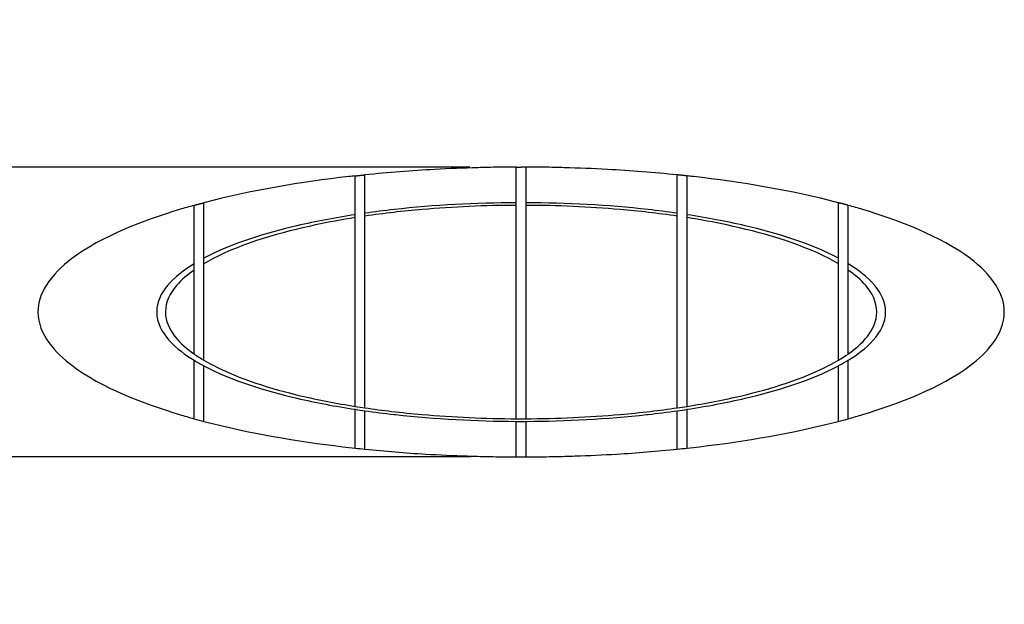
# Model space of a CAD drawing. Header units: millimetres. Extents: x 4869.14 to 4875.07, y 2221.36 to 2228.96.
# Tile 2 of 19: x 4870.92 to 4872.12, y 2221.36 to 2222.07. Entities that reach past the tile are written whole.
import ezdxf

# ---------------------------------------------------------------- set-up
doc = ezdxf.new("R2010")
doc.units = ezdxf.units.MM
doc.layers.add('MEDIDAS', color=7, linetype='Continuous', true_color=0x7d26cd)
doc.styles.get("Standard").update_dxf_attribs({"font": 'arial.ttf'})
doc.dimstyles.get("Standard").update_dxf_attribs({"dimtxt": 0.18, "dimasz": 0.18, "dimexe": 0.18, "dimexo": 0.0625, "dimgap": 0.09, "dimtad": 0, "dimtih": 1, "dimtoh": 1, "dimdec": 4, "dimzin": 0, "dimdsep": 46, "dimtxsty": 'Standard', "dimcen": 0.09, "dimadec": 0, "dimazin": 0, "dimtfac": 1, "dimtdec": 4, "dimtofl": 0, "dimtmove": 0, "dimatfit": 3, "dimfxl": 1, "dimtolj": 1, "dimtzin": 0, "dimarcsym": 0})

# ---------------------------------------------------------------- blocks, each defined once
blk = doc.blocks.new('*D23')
at = {"color": 0, "lineweight": -2, "transparency": 16777216}
for p, q in [((4870.3203, 2221.9845), (4870.3203, 2222.0745)), ((4871.4657, 2221.8945), (4870.1403, 2221.8945)), ((4871.4665, 2221.5405), (4870.1403, 2221.5405)), ((4870.3203, 2221.4505), (4870.3203, 2221.3605))]:
    blk.add_line(p, q, dxfattribs=at)
at = {"color": 0, "transparency": 16777216}
for points in [[(4870.3053, 2221.9845), (4870.3353, 2221.9845), (4870.3203, 2221.8945)], [(4870.3053, 2221.4505), (4870.3353, 2221.4505), (4870.3203, 2221.5405)]]:
    blk.add_solid(points, dxfattribs=at)
at = {"layer": 'Defpoints', "color": 0, "transparency": 16777216}
for p in [(4871.5282, 2221.8945), (4870.3203, 2221.5405), (4871.529, 2221.5405)]:
    blk.add_point(p, dxfattribs=at)
at = {"color": 0, "transparency": 16777216, "insert": (4870.3203, 2221.7175), "char_height": 0.1, "attachment_point": 5}
blk.add_mtext('\\A1;0.35m [1.16ft]', dxfattribs=at)
blk = doc.blocks.new('Sleet_1.18_lateral')
at = {"layer": 'MEDIDAS', "color": 12, "lineweight": -3, "true_color": 0xc80000}
for points, knots in [([(4871.5222, 2221.8945), (4871.521, 2221.8945), (4871.5198, 2221.8945), (4871.5166, 2221.8945), (4871.5145, 2221.8945), (4871.5084, 2221.8944), (4871.5043, 2221.8944), (4871.4919, 2221.8942), (4871.4837, 2221.894), (4871.458, 2221.8933), (4871.4404, 2221.8926), (4871.3945, 2221.8901), (4871.3659, 2221.8879), (4871.3375, 2221.885)], [132.193548, 132.193548, 132.193548, 132.193548, 132.557927, 132.557927, 133.183197, 133.183197, 134.433735, 134.433735, 136.934808, 136.934808, 142.28291, 142.28291, 150.949461, 150.949461, 150.949461, 150.949461]), ([(4871.5222, 2221.851), (4871.5222, 2221.8661), (4871.5222, 2221.8763), (4871.5222, 2221.8869), (4871.5222, 2221.8898), (4871.5222, 2221.8926), (4871.5222, 2221.8933), (4871.5222, 2221.894), (4871.5222, 2221.8942), (4871.5222, 2221.8944), (4871.5222, 2221.8944), (4871.5222, 2221.8945)], [90.970893, 90.970893, 90.970893, 90.970893, 108.695723, 108.695723, 119.369982, 119.369982, 124.718047, 124.718047, 127.219178, 127.219178, 128.469792, 128.469792, 128.469792, 128.469792]), ([(4871.5342, 2221.851), (4871.5342, 2221.8661), (4871.5342, 2221.8763), (4871.5342, 2221.8869), (4871.5342, 2221.8898), (4871.5342, 2221.8926), (4871.5342, 2221.8933), (4871.5342, 2221.894), (4871.5342, 2221.8942), (4871.5342, 2221.8944), (4871.5342, 2221.8944), (4871.5342, 2221.8945)], [89.4553, 89.4553, 89.4553, 89.4553, 107.180138, 107.180138, 117.854397, 117.854397, 123.202462, 123.202462, 125.703593, 125.703593, 126.954207, 126.954207, 126.954207, 126.954207]), ([(4871.7189, 2221.885), (4871.6905, 2221.8879), (4871.662, 2221.8901), (4871.616, 2221.8926), (4871.5985, 2221.8933), (4871.5727, 2221.894), (4871.5645, 2221.8942), (4871.5522, 2221.8944), (4871.5481, 2221.8944), (4871.5419, 2221.8945), (4871.5399, 2221.8945), (4871.5366, 2221.8945), (4871.5354, 2221.8945), (4871.5342, 2221.8945)], [112.219049, 112.219049, 112.219049, 112.219049, 120.885567, 120.885567, 126.233632, 126.233632, 128.734763, 128.734763, 129.985377, 129.985377, 130.61069, 130.61069, 130.97507, 130.97507, 130.97507, 130.97507]), ([(4871.3255, 2221.8837), (4871.323, 2221.8835), (4871.3204, 2221.8832), (4871.26, 2221.8763), (4871.1984, 2221.8661), (4871.1409, 2221.851)], [152.175819, 152.175819, 152.175819, 152.175819, 152.957241, 152.957241, 170.682204, 170.682204, 170.682204, 170.682204]), ([(4871.3255, 2221.6023), (4871.3255, 2221.6143), (4871.3255, 2221.6308), (4871.3255, 2221.6524), (4871.3255, 2221.6529), (4871.3255, 2221.6534), (4871.3255, 2221.6539), (4871.3255, 2221.6682), (4871.3255, 2221.6901), (4871.3255, 2221.7175), (4871.3255, 2221.7293), (4871.3255, 2221.7401), (4871.3255, 2221.7497), (4871.3255, 2221.7627), (4871.3255, 2221.7738), (4871.3255, 2221.7827), (4871.3255, 2221.8109), (4871.3255, 2221.8304), (4871.3255, 2221.8427), (4871.3255, 2221.858), (4871.3255, 2221.8681), (4871.3255, 2221.8776), (4871.3255, 2221.8799), (4871.3255, 2221.883), (4871.3255, 2221.8838), (4871.3255, 2221.8838)], [40.56036, 40.56036, 40.56036, 40.56036, 52.688978, 52.688978, 52.688978, 52.954414, 52.954414, 52.954414, 61.267484, 61.267484, 61.267484, 64.755344, 64.755344, 64.755344, 69.535949, 69.535949, 69.535949, 85.417256, 85.417256, 85.417256, 103.659444, 103.659444, 112.94146, 112.94146, 122.228178, 122.228178, 122.228178, 122.228178]), ([(4871.3375, 2221.6005), (4871.3375, 2221.6091), (4871.3375, 2221.6198), (4871.3375, 2221.6328), (4871.3375, 2221.6385), (4871.3375, 2221.6451), (4871.3375, 2221.6524), (4871.3375, 2221.6668), (4871.3375, 2221.6893), (4871.3375, 2221.7175), (4871.3375, 2221.7293), (4871.3375, 2221.7401), (4871.3375, 2221.7497), (4871.3375, 2221.7627), (4871.3375, 2221.7738), (4871.3375, 2221.7827), (4871.3375, 2221.8108), (4871.3375, 2221.8303), (4871.3375, 2221.8427), (4871.3375, 2221.8585), (4871.3375, 2221.8689), (4871.3375, 2221.8787), (4871.3375, 2221.8811), (4871.3375, 2221.8843), (4871.3375, 2221.885), (4871.3375, 2221.885)], [40.436694, 40.436694, 40.436694, 40.436694, 49.269486, 49.269486, 49.269486, 53.093354, 53.093354, 53.093354, 61.671591, 61.671591, 61.671591, 65.155542, 65.155542, 65.155542, 69.915336, 69.915336, 69.915336, 85.627885, 85.627885, 85.627885, 104.188423, 104.188423, 113.639977, 113.639977, 123.096527, 123.096527, 123.096527, 123.096527]), ([(4871.7189, 2221.6005), (4871.7189, 2221.6091), (4871.7189, 2221.6198), (4871.7189, 2221.6328), (4871.7189, 2221.6385), (4871.7189, 2221.6451), (4871.7189, 2221.6524), (4871.7189, 2221.6668), (4871.7189, 2221.6893), (4871.7189, 2221.7175), (4871.7189, 2221.7293), (4871.7189, 2221.7401), (4871.7189, 2221.7497), (4871.7189, 2221.7627), (4871.7189, 2221.7738), (4871.7189, 2221.7827), (4871.7189, 2221.8108), (4871.7189, 2221.8303), (4871.7189, 2221.8427), (4871.7189, 2221.8585), (4871.7189, 2221.8689), (4871.7189, 2221.8787), (4871.7189, 2221.8811), (4871.7189, 2221.8843), (4871.7189, 2221.885), (4871.7189, 2221.885)], [237.360262, 237.360262, 237.360262, 237.360262, 246.193054, 246.193054, 246.193054, 250.016922, 250.016922, 250.016922, 258.595159, 258.595159, 258.595159, 262.07911, 262.07911, 262.07911, 266.838904, 266.838904, 266.838904, 282.551453, 282.551453, 282.551453, 301.111992, 301.111992, 310.563545, 310.563545, 320.020095, 320.020095, 320.020095, 320.020095]), ([(4871.7309, 2221.8364), (4871.7309, 2221.8387), (4871.7309, 2221.8408), (4871.7309, 2221.8427), (4871.7309, 2221.858), (4871.7309, 2221.8681), (4871.7309, 2221.8776), (4871.7309, 2221.8799), (4871.7309, 2221.883), (4871.7309, 2221.8838), (4871.7309, 2221.8838)], [274.434429, 274.434429, 274.434429, 274.434429, 276.919198, 276.919198, 276.919198, 295.161386, 295.161386, 304.443403, 304.443403, 313.73012, 313.73012, 313.73012, 313.73012]), ([(4871.9155, 2221.851), (4871.858, 2221.8661), (4871.7964, 2221.8763), (4871.736, 2221.8832), (4871.7334, 2221.8835), (4871.7309, 2221.8837)], [92.487905, 92.487905, 92.487905, 92.487905, 110.211308, 110.211308, 110.99581, 110.99581, 110.99581, 110.99581]), ([(4871.1289, 2221.8478), (4871.1229, 2221.8462), (4871.1169, 2221.8445), (4871.1111, 2221.8427), (4871.0682, 2221.8298), (4871.0159, 2221.8101), (4870.9797, 2221.7827), (4870.9677, 2221.7737), (4870.956, 2221.7626), (4870.9481, 2221.7497), (4870.9421, 2221.74), (4870.9382, 2221.7292), (4870.9382, 2221.7175), (4870.9382, 2221.6898), (4870.9598, 2221.6674), (4870.9797, 2221.6524), (4871.0159, 2221.6249), (4871.0682, 2221.6052), (4871.1111, 2221.5924), (4871.1169, 2221.5906), (4871.1229, 2221.5889), (4871.1289, 2221.5872), (4871.1289, 2221.5872), (4871.1289, 2221.5872), (4871.1289, 2221.5872)], [171.92109, 171.92109, 171.92109, 171.92109, 173.787685, 173.787685, 173.787685, 188.39679, 188.39679, 188.39679, 193.014586, 193.014586, 193.014586, 196.471924, 196.471924, 196.471924, 204.843376, 204.843376, 204.843376, 219.452481, 219.452481, 219.452481, 221.318145, 221.318145, 221.318145, 221.318656, 221.318656, 221.318656, 221.318656]), ([(4871.1289, 2221.6663), (4871.1289, 2221.6776), (4871.1289, 2221.6953), (4871.1289, 2221.7175), (4871.1289, 2221.7298), (4871.1289, 2221.7407), (4871.1289, 2221.7497), (4871.1289, 2221.757), (4871.1289, 2221.7633), (4871.1289, 2221.7688), (4871.1289, 2221.7739), (4871.1289, 2221.7786), (4871.1289, 2221.7827), (4871.1289, 2221.802), (4871.1289, 2221.8152), (4871.1289, 2221.8329), (4871.1289, 2221.8389), (4871.1289, 2221.8427), (4871.1289, 2221.8462), (4871.1289, 2221.8478), (4871.1289, 2221.8478)], [41.221433, 41.221433, 41.221433, 41.221433, 48.001188, 48.001188, 48.001188, 51.649055, 51.649055, 51.649055, 54.536523, 54.536523, 54.536523, 57.24703, 57.24703, 57.24703, 70.177135, 70.177135, 83.679146, 83.679146, 83.679146, 95.773563, 95.773563, 95.773563, 95.773563]), ([(4871.1409, 2221.6586), (4871.1409, 2221.6713), (4871.1409, 2221.6916), (4871.1409, 2221.7175), (4871.1409, 2221.7297), (4871.1409, 2221.7406), (4871.1409, 2221.7497), (4871.1409, 2221.7634), (4871.1409, 2221.7744), (4871.1409, 2221.7827), (4871.1409, 2221.7829), (4871.1409, 2221.7831), (4871.1409, 2221.7833), (4871.1409, 2221.8013), (4871.1409, 2221.8141), (4871.1409, 2221.8319), (4871.1409, 2221.8383), (4871.1409, 2221.8427), (4871.1409, 2221.8484), (4871.1409, 2221.851), (4871.1409, 2221.851)], [41.315453, 41.315453, 41.315453, 41.315453, 49.515701, 49.515701, 49.515701, 53.143976, 53.143976, 53.143976, 58.668477, 58.668477, 58.668477, 58.797094, 58.797094, 58.797094, 70.646691, 70.646691, 82.947957, 82.947957, 82.947957, 98.485648, 98.485648, 98.485648, 98.485648]), ([(4871.5222, 2221.851), (4871.4728, 2221.8508), (4871.4223, 2221.8482), (4871.3732, 2221.8427), (4871.3614, 2221.8414), (4871.3495, 2221.8399), (4871.3375, 2221.8382)], [138.77855, 138.77855, 138.77855, 138.77855, 153.71162, 153.71162, 153.71162, 157.398082, 157.398082, 157.398082, 157.398082]), ([(4871.5222, 2221.8478), (4871.4841, 2221.8477), (4871.4454, 2221.846), (4871.4075, 2221.8427), (4871.3844, 2221.8407), (4871.3609, 2221.838), (4871.3375, 2221.8346)], [137.597639, 137.597639, 137.597639, 137.597639, 149.089412, 149.089412, 149.089412, 156.300438, 156.300438, 156.300438, 156.300438]), ([(4871.5222, 2221.5872), (4871.5222, 2221.5889), (4871.5222, 2221.5906), (4871.5222, 2221.5924), (4871.5222, 2221.6052), (4871.5222, 2221.6249), (4871.5222, 2221.6524), (4871.5222, 2221.6674), (4871.5222, 2221.6898), (4871.5222, 2221.7175), (4871.5222, 2221.7292), (4871.5222, 2221.74), (4871.5222, 2221.7497), (4871.5222, 2221.7626), (4871.5222, 2221.7737), (4871.5222, 2221.7827), (4871.5222, 2221.8101), (4871.5222, 2221.8298), (4871.5222, 2221.8427), (4871.5222, 2221.8445), (4871.5222, 2221.8462), (4871.5222, 2221.8478)], [40.334939, 40.334939, 40.334939, 40.334939, 42.200623, 42.200623, 42.200623, 56.809728, 56.809728, 56.809728, 65.18118, 65.18118, 65.18118, 68.638517, 68.638517, 68.638517, 73.256314, 73.256314, 73.256314, 87.865418, 87.865418, 87.865418, 89.731596, 89.731596, 89.731596, 89.731596]), ([(4871.7189, 2221.8382), (4871.7069, 2221.8399), (4871.695, 2221.8414), (4871.6832, 2221.8427), (4871.6342, 2221.8482), (4871.5837, 2221.8508), (4871.5342, 2221.851)], [118.949788, 118.949788, 118.949788, 118.949788, 122.636236, 122.636236, 122.636236, 137.569282, 137.569282, 137.569282, 137.569282]), ([(4871.5342, 2221.5872), (4871.5342, 2221.5889), (4871.5342, 2221.5906), (4871.5342, 2221.5924), (4871.5342, 2221.6052), (4871.5342, 2221.6249), (4871.5342, 2221.6524), (4871.5342, 2221.6674), (4871.5342, 2221.6898), (4871.5342, 2221.7175), (4871.5342, 2221.7292), (4871.5342, 2221.74), (4871.5342, 2221.7497), (4871.5342, 2221.7626), (4871.5342, 2221.7737), (4871.5342, 2221.7827), (4871.5342, 2221.8101), (4871.5342, 2221.8298), (4871.5342, 2221.8427), (4871.5342, 2221.8445), (4871.5342, 2221.8462), (4871.5342, 2221.8478)], [38.819354, 38.819354, 38.819354, 38.819354, 40.685038, 40.685038, 40.685038, 55.294143, 55.294143, 55.294143, 63.665595, 63.665595, 63.665595, 67.122932, 67.122932, 67.122932, 71.740729, 71.740729, 71.740729, 86.349833, 86.349833, 86.349833, 88.215974, 88.215974, 88.215974, 88.215974]), ([(4871.7189, 2221.8346), (4871.6955, 2221.838), (4871.672, 2221.8407), (4871.649, 2221.8427), (4871.611, 2221.846), (4871.5724, 2221.8477), (4871.5342, 2221.8478)], [117.689539, 117.689539, 117.689539, 117.689539, 124.900577, 124.900577, 124.900577, 136.392313, 136.392313, 136.392313, 136.392313]), ([(4871.9156, 2221.7833), (4871.9156, 2221.8013), (4871.9156, 2221.8141), (4871.9156, 2221.8319), (4871.9156, 2221.8383), (4871.9156, 2221.8427), (4871.9156, 2221.8484), (4871.9156, 2221.851), (4871.9156, 2221.851)], [19.108815, 19.108815, 19.108815, 19.108815, 30.958412, 30.958412, 43.259677, 43.259677, 43.259677, 58.797358, 58.797358, 58.797358, 58.797358]), ([(4871.9276, 2221.6663), (4871.9276, 2221.6776), (4871.9276, 2221.6953), (4871.9276, 2221.7175), (4871.9276, 2221.7298), (4871.9276, 2221.7407), (4871.9276, 2221.7497), (4871.9276, 2221.757), (4871.9276, 2221.7633), (4871.9276, 2221.7688), (4871.9276, 2221.7739), (4871.9276, 2221.7786), (4871.9276, 2221.7827), (4871.9276, 2221.802), (4871.9276, 2221.8152), (4871.9276, 2221.8329), (4871.9276, 2221.8389), (4871.9276, 2221.8427), (4871.9276, 2221.846), (4871.9276, 2221.8477), (4871.9276, 2221.8478)], [0, 0, 0, 0, 6.779757, 6.779757, 6.779757, 10.427624, 10.427624, 10.427624, 13.315092, 13.315092, 13.315092, 16.025599, 16.025599, 16.025599, 28.955704, 28.955704, 42.457714, 42.457714, 42.457714, 53.949468, 53.949468, 53.949468, 53.949468]), ([(4871.9276, 2221.5872), (4871.9335, 2221.5889), (4871.9395, 2221.5906), (4871.9454, 2221.5924), (4871.9883, 2221.6052), (4872.0405, 2221.6249), (4872.0768, 2221.6524), (4872.0966, 2221.6674), (4872.1182, 2221.6898), (4872.1182, 2221.7175), (4872.1182, 2221.7292), (4872.1144, 2221.74), (4872.1083, 2221.7497), (4872.1004, 2221.7626), (4872.0887, 2221.7737), (4872.0768, 2221.7827), (4872.0405, 2221.8101), (4871.9883, 2221.8298), (4871.9454, 2221.8427), (4871.9395, 2221.8445), (4871.9335, 2221.8462), (4871.9276, 2221.8478)], [301.988031, 301.988031, 301.988031, 301.988031, 303.853689, 303.853689, 303.853689, 318.462794, 318.462794, 318.462794, 326.834246, 326.834246, 326.834246, 330.291583, 330.291583, 330.291583, 334.90938, 334.90938, 334.90938, 349.518484, 349.518484, 349.518484, 351.385093, 351.385093, 351.385093, 351.385093]), ([(4871.3255, 2221.8364), (4871.3016, 2221.8327), (4871.2777, 2221.8282), (4871.2173, 2221.8141), (4871.1748, 2221.8013), (4871.1409, 2221.7833)], [158.632115, 158.632115, 158.632115, 158.632115, 166.012885, 166.012885, 177.862482, 177.862482, 177.862482, 177.862482]), ([(4871.3255, 2221.8328), (4871.3092, 2221.8302), (4871.293, 2221.8272), (4871.2365, 2221.8152), (4871.1892, 2221.802), (4871.1521, 2221.7827), (4871.1483, 2221.7807), (4871.1446, 2221.7787), (4871.1409, 2221.7765)], [157.537633, 157.537633, 157.537633, 157.537633, 162.591423, 162.591423, 175.521528, 175.521528, 175.521528, 176.804554, 176.804554, 176.804554, 176.804554]), ([(4871.9156, 2221.7833), (4871.8816, 2221.8013), (4871.8391, 2221.8141), (4871.7787, 2221.8282), (4871.7548, 2221.8327), (4871.7309, 2221.8364)], [98.485374, 98.485374, 98.485374, 98.485374, 110.33497, 110.33497, 117.715778, 117.715778, 117.715778, 117.715778]), ([(4871.7309, 2221.6023), (4871.7309, 2221.6144), (4871.7309, 2221.6308), (4871.7309, 2221.6524), (4871.7309, 2221.6529), (4871.7309, 2221.6534), (4871.7309, 2221.6539), (4871.7309, 2221.6682), (4871.7309, 2221.6901), (4871.7309, 2221.7175), (4871.7309, 2221.7293), (4871.7309, 2221.7401), (4871.7309, 2221.7497), (4871.7309, 2221.7627), (4871.7309, 2221.7738), (4871.7309, 2221.7827), (4871.7309, 2221.8043), (4871.7309, 2221.8207), (4871.7309, 2221.8328)], [232.082488, 232.082488, 232.082488, 232.082488, 244.19092, 244.19092, 244.19092, 244.456356, 244.456356, 244.456356, 252.769426, 252.769426, 252.769426, 256.257287, 256.257287, 256.257287, 261.037892, 261.037892, 261.037892, 273.167203, 273.167203, 273.167203, 273.167203]), ([(4871.9156, 2221.7765), (4871.9119, 2221.7787), (4871.9081, 2221.7807), (4871.9043, 2221.7827), (4871.8672, 2221.802), (4871.8199, 2221.8152), (4871.7634, 2221.8272), (4871.7472, 2221.8302), (4871.7309, 2221.8328)], [97.185451, 97.185451, 97.185451, 97.185451, 98.468461, 98.468461, 98.468461, 111.398566, 111.398566, 116.452369, 116.452369, 116.452369, 116.452369]), ([(4871.1289, 2221.7765), (4871.1169, 2221.7691), (4871.105, 2221.7602), (4871.0963, 2221.7497), (4871.0887, 2221.7406), (4871.0832, 2221.7297), (4871.0832, 2221.7175), (4871.0832, 2221.6916), (4871.108, 2221.6713), (4871.1289, 2221.6586), (4871.133, 2221.6561), (4871.137, 2221.6538), (4871.1409, 2221.6518), (4871.1748, 2221.6338), (4871.2173, 2221.6209), (4871.2777, 2221.6068), (4871.3016, 2221.6023), (4871.3255, 2221.5987)], [179.275493, 179.275493, 179.275493, 179.275493, 183.5156, 183.5156, 183.5156, 187.143875, 187.143875, 187.143875, 195.344152, 195.344152, 195.344152, 196.873814, 196.873814, 196.873814, 208.72341, 208.72341, 216.102928, 216.102928, 216.102928, 216.102928]), ([(4871.3375, 2221.5969), (4871.3495, 2221.5952), (4871.3614, 2221.5937), (4871.3732, 2221.5924), (4871.3738, 2221.5923), (4871.3743, 2221.5922), (4871.3749, 2221.5922), (4871.4234, 2221.5868), (4871.4733, 2221.5842), (4871.5222, 2221.584), (4871.5242, 2221.584), (4871.5262, 2221.584), (4871.5282, 2221.584), (4871.5302, 2221.584), (4871.5322, 2221.584), (4871.5342, 2221.584), (4871.5831, 2221.5842), (4871.633, 2221.5868), (4871.6816, 2221.5922), (4871.6821, 2221.5922), (4871.6827, 2221.5923), (4871.6832, 2221.5924), (4871.695, 2221.5937), (4871.7069, 2221.5952), (4871.7189, 2221.5969), (4871.7229, 2221.5975), (4871.7269, 2221.598), (4871.7309, 2221.5987), (4871.7548, 2221.6023), (4871.7787, 2221.6068), (4871.8391, 2221.6209), (4871.8816, 2221.6338), (4871.9156, 2221.6518), (4871.9159, 2221.652), (4871.9163, 2221.6522), (4871.9167, 2221.6524), (4871.9201, 2221.6542), (4871.9237, 2221.6563), (4871.9276, 2221.6586), (4871.9484, 2221.6713), (4871.9733, 2221.6916), (4871.9733, 2221.7175), (4871.9733, 2221.7297), (4871.9677, 2221.7406), (4871.9601, 2221.7497), (4871.9515, 2221.7602), (4871.9396, 2221.7691), (4871.9276, 2221.7765)], [217.33825, 217.33825, 217.33825, 217.33825, 221.024678, 221.024678, 221.024678, 221.190834, 221.190834, 221.190834, 235.957584, 235.957584, 235.957584, 236.562095, 236.562095, 236.562095, 237.166609, 237.166609, 237.166609, 251.933357, 251.933357, 251.933357, 252.099512, 252.099512, 252.099512, 255.785946, 255.785946, 255.785946, 257.019963, 257.019963, 257.019963, 264.400778, 264.400778, 276.250375, 276.250375, 276.250375, 276.378992, 276.378992, 276.378992, 277.877548, 277.877548, 277.877548, 286.077769, 286.077769, 286.077769, 289.706043, 289.706043, 289.706043, 293.946177, 293.946177, 293.946177, 293.946177]), ([(4871.9156, 2221.7765), (4871.9156, 2221.7787), (4871.9156, 2221.7808), (4871.9156, 2221.7827), (4871.9156, 2221.7829), (4871.9156, 2221.7831), (4871.9156, 2221.7833)], [17.695831, 17.695831, 17.695831, 17.695831, 18.980197, 18.980197, 18.980197, 19.108815, 19.108815, 19.108815, 19.108815]), ([(4871.9156, 2221.6586), (4871.9156, 2221.6713), (4871.9156, 2221.6916), (4871.9156, 2221.7175), (4871.9156, 2221.7297), (4871.9156, 2221.7406), (4871.9156, 2221.7497), (4871.9156, 2221.7602), (4871.9156, 2221.7691), (4871.9156, 2221.7765)], [1.627173, 1.627173, 1.627173, 1.627173, 9.827422, 9.827422, 9.827422, 13.455697, 13.455697, 13.455697, 17.695842, 17.695842, 17.695842, 17.695842]), ([(4871.1289, 2221.7688), (4871.1211, 2221.7633), (4871.1135, 2221.757), (4871.1074, 2221.7497), (4871.0997, 2221.7407), (4871.0939, 2221.7298), (4871.0939, 2221.7175), (4871.0939, 2221.6953), (4871.1128, 2221.6776), (4871.1289, 2221.6663)], [178.232035, 178.232035, 178.232035, 178.232035, 181.119503, 181.119503, 181.119503, 184.767371, 184.767371, 184.767371, 191.544124, 191.544124, 191.544124, 191.544124]), ([(4871.9276, 2221.6663), (4871.9436, 2221.6776), (4871.9625, 2221.6953), (4871.9625, 2221.7175), (4871.9625, 2221.7298), (4871.9568, 2221.7407), (4871.9491, 2221.7497), (4871.9429, 2221.757), (4871.9353, 2221.7633), (4871.9276, 2221.7688)], [274.021575, 274.021575, 274.021575, 274.021575, 280.801332, 280.801332, 280.801332, 284.449199, 284.449199, 284.449199, 287.336667, 287.336667, 287.336667, 287.336667]), ([(4871.1289, 2221.5872), (4871.1289, 2221.5874), (4871.1289, 2221.5891), (4871.1289, 2221.5924), (4871.1289, 2221.5934), (4871.1289, 2221.5947), (4871.1289, 2221.5962), (4871.1289, 2221.6005), (4871.1289, 2221.6067), (4871.1289, 2221.6236), (4871.1289, 2221.6357), (4871.1289, 2221.6524), (4871.1289, 2221.6543), (4871.1289, 2221.6564), (4871.1289, 2221.6586)], [0.602664, 0.602664, 0.602664, 0.602664, 12.094418, 12.094418, 12.094418, 15.847277, 15.847277, 15.847277, 27.370494, 27.370494, 38.510924, 38.510924, 38.510924, 39.793975, 39.793975, 39.793975, 39.793975]), ([(4871.1409, 2221.6586), (4871.1446, 2221.6564), (4871.1483, 2221.6543), (4871.1521, 2221.6524), (4871.1842, 2221.6357), (4871.2238, 2221.6236), (4871.2806, 2221.6102), (4871.303, 2221.6058), (4871.3255, 2221.6023)], [193.00617, 193.00617, 193.00617, 193.00617, 194.28922, 194.28922, 194.28922, 205.42965, 205.42965, 212.356084, 212.356084, 212.356084, 212.356084]), ([(4871.1409, 2221.584), (4871.1409, 2221.5842), (4871.1409, 2221.5868), (4871.1409, 2221.5922), (4871.1409, 2221.5922), (4871.1409, 2221.5923), (4871.1409, 2221.5924), (4871.1409, 2221.5968), (4871.1409, 2221.6032), (4871.1409, 2221.6209), (4871.1409, 2221.6338), (4871.1409, 2221.6518)], [0.604512, 0.604512, 0.604512, 0.604512, 15.371261, 15.371261, 15.371261, 15.537417, 15.537417, 15.537417, 27.838683, 27.838683, 39.688279, 39.688279, 39.688279, 39.688279]), ([(4871.7309, 2221.6023), (4871.7534, 2221.6058), (4871.7758, 2221.6102), (4871.8327, 2221.6236), (4871.8722, 2221.6357), (4871.9043, 2221.6524), (4871.9081, 2221.6543), (4871.9119, 2221.6564), (4871.9156, 2221.6586), (4871.9156, 2221.6586), (4871.9156, 2221.6586), (4871.9156, 2221.6586)], [253.241711, 253.241711, 253.241711, 253.241711, 260.170638, 260.170638, 271.311068, 271.311068, 271.311068, 272.594119, 272.594119, 272.594119, 272.596902, 272.596902, 272.596902, 272.596902]), ([(4871.9156, 2221.584), (4871.9156, 2221.5842), (4871.9156, 2221.5868), (4871.9156, 2221.5922), (4871.9156, 2221.5922), (4871.9156, 2221.5923), (4871.9156, 2221.5924), (4871.9156, 2221.5968), (4871.9156, 2221.6032), (4871.9156, 2221.6209), (4871.9156, 2221.6338), (4871.9156, 2221.6518)], [157.88753, 157.88753, 157.88753, 157.88753, 172.654279, 172.654279, 172.654279, 172.820435, 172.820435, 172.820435, 185.1217, 185.1217, 196.971297, 196.971297, 196.971297, 196.971297]), ([(4871.9276, 2221.5872), (4871.9276, 2221.5874), (4871.9276, 2221.5891), (4871.9276, 2221.5924), (4871.9276, 2221.5934), (4871.9276, 2221.5947), (4871.9276, 2221.5962), (4871.9276, 2221.6005), (4871.9276, 2221.6067), (4871.9276, 2221.6236), (4871.9276, 2221.6357), (4871.9276, 2221.6524), (4871.9276, 2221.6543), (4871.9276, 2221.6564), (4871.9276, 2221.6586)], [150.928359, 150.928359, 150.928359, 150.928359, 162.420113, 162.420113, 162.420113, 166.172972, 166.172972, 166.172972, 177.69619, 177.69619, 188.83662, 188.83662, 188.83662, 190.119671, 190.119671, 190.119671, 190.119671]), ([(4871.3255, 2221.5513), (4871.3255, 2221.5514), (4871.3255, 2221.552), (4871.3255, 2221.553), (4871.3255, 2221.5548), (4871.3255, 2221.558), (4871.3255, 2221.5628), (4871.3255, 2221.5691), (4871.3255, 2221.5787), (4871.3255, 2221.5924), (4871.3255, 2221.5943), (4871.3255, 2221.5964), (4871.3255, 2221.5987)], [0.600612, 0.600612, 0.600612, 0.600612, 8.026587, 8.026587, 8.026587, 20.314273, 20.314273, 20.314273, 36.807671, 36.807671, 36.807671, 39.292457, 39.292457, 39.292457, 39.292457]), ([(4871.3375, 2221.6005), (4871.3484, 2221.5989), (4871.3593, 2221.5974), (4871.3701, 2221.5962), (4871.3825, 2221.5947), (4871.395, 2221.5934), (4871.4075, 2221.5924), (4871.4454, 2221.5891), (4871.4841, 2221.5874), (4871.5222, 2221.5872), (4871.5222, 2221.5872), (4871.5222, 2221.5872), (4871.5222, 2221.5872)], [213.591253, 213.591253, 213.591253, 213.591253, 216.952867, 216.952867, 216.952867, 220.705726, 220.705726, 220.705726, 232.197482, 232.197482, 232.197482, 232.200112, 232.200112, 232.200112, 232.200112]), ([(4871.3375, 2221.55), (4871.3375, 2221.5501), (4871.3375, 2221.5506), (4871.3375, 2221.5516), (4871.3375, 2221.5531), (4871.3375, 2221.5559), (4871.3375, 2221.5601), (4871.3375, 2221.5634), (4871.3375, 2221.5676), (4871.3375, 2221.5781), (4871.3375, 2221.5845), (4871.3375, 2221.5924), (4871.3375, 2221.5938), (4871.3375, 2221.5953), (4871.3375, 2221.5969)], [0.600524, 0.600524, 0.600524, 0.600524, 7.550938, 7.550938, 7.550938, 19.105237, 19.105237, 19.105237, 28.294997, 28.294997, 37.454275, 37.454275, 37.454275, 39.179927, 39.179927, 39.179927, 39.179927]), ([(4871.5342, 2221.5872), (4871.5724, 2221.5874), (4871.611, 2221.5891), (4871.649, 2221.5924), (4871.6614, 2221.5934), (4871.6739, 2221.5947), (4871.6863, 2221.5962), (4871.6971, 2221.5974), (4871.708, 2221.5989), (4871.7189, 2221.6005), (4871.7189, 2221.6005), (4871.7189, 2221.6005), (4871.7189, 2221.6005)], [233.40281, 233.40281, 233.40281, 233.40281, 244.894562, 244.894562, 244.894562, 248.647421, 248.647421, 248.647421, 252.009038, 252.009038, 252.009038, 252.011196, 252.011196, 252.011196, 252.011196]), ([(4871.7189, 2221.55), (4871.7189, 2221.5501), (4871.7189, 2221.5506), (4871.7189, 2221.5516), (4871.7189, 2221.5531), (4871.7189, 2221.5559), (4871.7189, 2221.5601), (4871.7189, 2221.5634), (4871.7189, 2221.5676), (4871.7189, 2221.5781), (4871.7189, 2221.5845), (4871.7189, 2221.5924), (4871.7189, 2221.5938), (4871.7189, 2221.5953), (4871.7189, 2221.5969)], [443.717138, 443.717138, 443.717138, 443.717138, 450.66756, 450.66756, 450.66756, 462.221859, 462.221859, 462.221859, 471.411619, 471.411619, 480.570898, 480.570898, 480.570898, 482.29655, 482.29655, 482.29655, 482.29655]), ([(4871.7309, 2221.5513), (4871.7309, 2221.5514), (4871.7309, 2221.552), (4871.7309, 2221.553), (4871.7309, 2221.5548), (4871.7309, 2221.558), (4871.7309, 2221.5628), (4871.7309, 2221.5691), (4871.7309, 2221.5787), (4871.7309, 2221.5924), (4871.7309, 2221.5943), (4871.7309, 2221.5964), (4871.7309, 2221.5987)], [436.558799, 436.558799, 436.558799, 436.558799, 443.984885, 443.984885, 443.984885, 456.272572, 456.272572, 456.272572, 472.765969, 472.765969, 472.765969, 475.250756, 475.250756, 475.250756, 475.250756]), ([(4871.1409, 2221.584), (4871.196, 2221.5696), (4871.2549, 2221.5597), (4871.3154, 2221.5524), (4871.3205, 2221.5519), (4871.3255, 2221.5513)], [222.556636, 222.556636, 222.556636, 222.556636, 239.54654, 239.54654, 241.098373, 241.098373, 241.098373, 241.098373]), ([(4871.5222, 2221.5872), (4871.5242, 2221.5872), (4871.5262, 2221.5872), (4871.5282, 2221.5872), (4871.5302, 2221.5872), (4871.5322, 2221.5872), (4871.5342, 2221.5872)], [40.618768, 40.618768, 40.618768, 40.618768, 41.221431, 41.221431, 41.221431, 41.824095, 41.824095, 41.824095, 41.824095]), ([(4871.5222, 2221.5406), (4871.5222, 2221.5406), (4871.5222, 2221.5407), (4871.5222, 2221.5408), (4871.5222, 2221.5409), (4871.5222, 2221.5411), (4871.5222, 2221.5414), (4871.5222, 2221.5422), (4871.5222, 2221.543), (4871.5222, 2221.5461), (4871.5222, 2221.549), (4871.5222, 2221.5597), (4871.5222, 2221.5696), (4871.5222, 2221.584)], [1.515585, 1.515585, 1.515585, 1.515585, 2.804187, 2.804187, 4.092798, 4.092798, 6.670018, 6.670018, 11.822303, 11.822303, 22.106422, 22.106422, 39.096438, 39.096438, 39.096438, 39.096438]), ([(4871.5342, 2221.5406), (4871.5342, 2221.5406), (4871.5342, 2221.5407), (4871.5342, 2221.5408), (4871.5342, 2221.5409), (4871.5342, 2221.5411), (4871.5342, 2221.5414), (4871.5342, 2221.5422), (4871.5342, 2221.543), (4871.5342, 2221.5461), (4871.5342, 2221.549), (4871.5342, 2221.5597), (4871.5342, 2221.5696), (4871.5342, 2221.584)], [260.137519, 260.137519, 260.137519, 260.137519, 261.42612, 261.42612, 262.714732, 262.714732, 265.291952, 265.291952, 270.444237, 270.444237, 280.728356, 280.728356, 297.718372, 297.718372, 297.718372, 297.718372]), ([(4871.7309, 2221.5513), (4871.736, 2221.5519), (4871.741, 2221.5524), (4871.8015, 2221.5597), (4871.8604, 2221.5696), (4871.9155, 2221.584)], [282.20715, 282.20715, 282.20715, 282.20715, 283.759488, 283.759488, 300.7471, 300.7471, 300.7471, 300.7471]), ([(4871.3375, 2221.55), (4871.3622, 2221.5475), (4871.3869, 2221.5455), (4871.4284, 2221.543), (4871.4454, 2221.5422), (4871.4707, 2221.5414), (4871.4792, 2221.5411), (4871.4919, 2221.5409), (4871.4961, 2221.5408), (4871.5046, 2221.5407), (4871.5088, 2221.5406), (4871.5131, 2221.5406), (4871.5161, 2221.5406), (4871.5192, 2221.5406), (4871.5222, 2221.5405)], [242.320333, 242.320333, 242.320333, 242.320333, 249.830588, 249.830588, 254.982837, 254.982837, 257.560121, 257.560121, 258.848816, 258.848816, 260.137521, 260.137521, 260.137521, 261.053105, 261.053105, 261.053105, 261.053105]), ([(4871.5342, 2221.5405), (4871.5373, 2221.5406), (4871.5403, 2221.5406), (4871.5434, 2221.5406), (4871.5476, 2221.5406), (4871.5518, 2221.5407), (4871.5603, 2221.5408), (4871.5645, 2221.5409), (4871.5772, 2221.5411), (4871.5857, 2221.5414), (4871.6111, 2221.5422), (4871.628, 2221.543), (4871.6695, 2221.5455), (4871.6943, 2221.5475), (4871.7189, 2221.55), (4871.7189, 2221.55), (4871.7189, 2221.55), (4871.7189, 2221.55)], [262.253108, 262.253108, 262.253108, 262.253108, 263.168691, 263.168691, 263.168691, 264.457293, 264.457293, 265.745905, 265.745905, 268.323124, 268.323124, 273.475409, 273.475409, 280.985714, 280.985714, 280.985714, 280.990431, 280.990431, 280.990431, 280.990431]), ([(4871.5222, 2221.5405), (4871.5234, 2221.5405), (4871.5246, 2221.5405), (4871.5258, 2221.5405), (4871.5266, 2221.5405), (4871.5274, 2221.5405), (4871.5282, 2221.5405), (4871.529, 2221.5405), (4871.5298, 2221.5405), (4871.5306, 2221.5405), (4871.5318, 2221.5405), (4871.533, 2221.5405), (4871.5342, 2221.5405)], [0.915584, 0.915584, 0.915584, 0.915584, 1.27805, 1.27805, 1.27805, 1.515585, 1.515585, 1.515585, 1.75312, 1.75312, 1.75312, 2.115586, 2.115586, 2.115586, 2.115586])]:
    blk.add_open_spline(points, degree=3, knots=knots, dxfattribs=at)
for points, weights in [([(4871.5222, 2221.8945), (4871.5252, 2221.8945), (4871.5282, 2221.8945)], [0.995844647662, 0.997907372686, 1]), ([(4871.5342, 2221.8945), (4871.5312, 2221.8945), (4871.5282, 2221.8945)], [0.995826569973, 0.997898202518, 1]), ([(4871.3256, 2221.8838), (4871.3315, 2221.8844), (4871.3375, 2221.885)], [0.895202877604, 0.897335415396, 0.899577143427]), ([(4871.7309, 2221.8838), (4871.7249, 2221.8844), (4871.7189, 2221.885)], [0.89519136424, 0.897329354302, 0.899577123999]), ([(4871.7309, 2221.8838), (4871.7309, 2221.8838), (4871.7309, 2221.8838)], [0.895178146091, 0.895184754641, 0.89519136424]), ([(4871.1289, 2221.8478), (4871.1348, 2221.8495), (4871.1409, 2221.851)], [0.853928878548, 0.854173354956, 0.854577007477]), ([(4871.9276, 2221.8478), (4871.9216, 2221.8495), (4871.9156, 2221.851)], [0.853928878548, 0.854173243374, 0.854576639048])]:
    blk.add_rational_spline(points, weights, degree=2, dxfattribs=at)
for points, degree in [([(4871.5222, 2221.8478), (4871.5222, 2221.8489), (4871.5222, 2221.85), (4871.5222, 2221.851)], 3), ([(4871.5342, 2221.8478), (4871.5342, 2221.8489), (4871.5342, 2221.85), (4871.5342, 2221.851)], 3), ([(4871.9276, 2221.8478), (4871.9276, 2221.8478), (4871.9276, 2221.8478), (4871.9276, 2221.8478)], 3), ([(4871.7309, 2221.8328), (4871.7309, 2221.834), (4871.7309, 2221.8352), (4871.7309, 2221.8364)], 3), ([(4871.1289, 2221.6663), (4871.1327, 2221.6636), (4871.1368, 2221.661), (4871.1409, 2221.6586)], 3), ([(4871.9156, 2221.6586), (4871.9197, 2221.661), (4871.9237, 2221.6636), (4871.9276, 2221.6663)], 3), ([(4871.3255, 2221.6023), (4871.3295, 2221.6017), (4871.3335, 2221.601), (4871.3375, 2221.6005)], 3), ([(4871.3255, 2221.5987), (4871.3295, 2221.598), (4871.3335, 2221.5975), (4871.3375, 2221.5969)], 3), ([(4871.7189, 2221.6005), (4871.7229, 2221.601), (4871.7269, 2221.6017), (4871.7309, 2221.6023)], 3), ([(4871.1289, 2221.5872), (4871.1329, 2221.5861), (4871.1369, 2221.5851), (4871.1409, 2221.584)], 3), ([(4871.9156, 2221.584), (4871.9196, 2221.5851), (4871.9236, 2221.5861), (4871.9276, 2221.5872)], 3), ([(4871.3255, 2221.5513), (4871.3295, 2221.5509), (4871.3335, 2221.5504), (4871.3375, 2221.55)], 3), ([(4871.7189, 2221.55), (4871.7229, 2221.5504), (4871.7269, 2221.5509), (4871.7309, 2221.5513)], 3), ([(4871.5222, 2221.5406), (4871.5222, 2221.5406), (4871.5222, 2221.5405)], 2)]:
    blk.add_open_spline(points, degree=degree, dxfattribs=at)

msp = doc.modelspace()

# ---------------------------------------------------------------- block references
msp.add_blockref('Sleet_1.18_lateral', (0, 0))

# ---------------------------------------------------------------- dimensions: what is measured, and where the dimension line sits
dim = msp.add_linear_dim(base=(4870.3203, 2221.5405), p1=(4871.5282, 2221.8945), p2=(4871.529, 2221.5405), angle=90, dimstyle='Standard', override={"dimtxt": 0.1, "dimasz": 0.09, "dimdec": 2, "dimpost": '<>m'})
dim.commit()
dim.dimension.update_dxf_attribs({"geometry": '*D23', "text_midpoint": (4870.3203, 2221.7175)})

doc.saveas('drawing.dxf')
